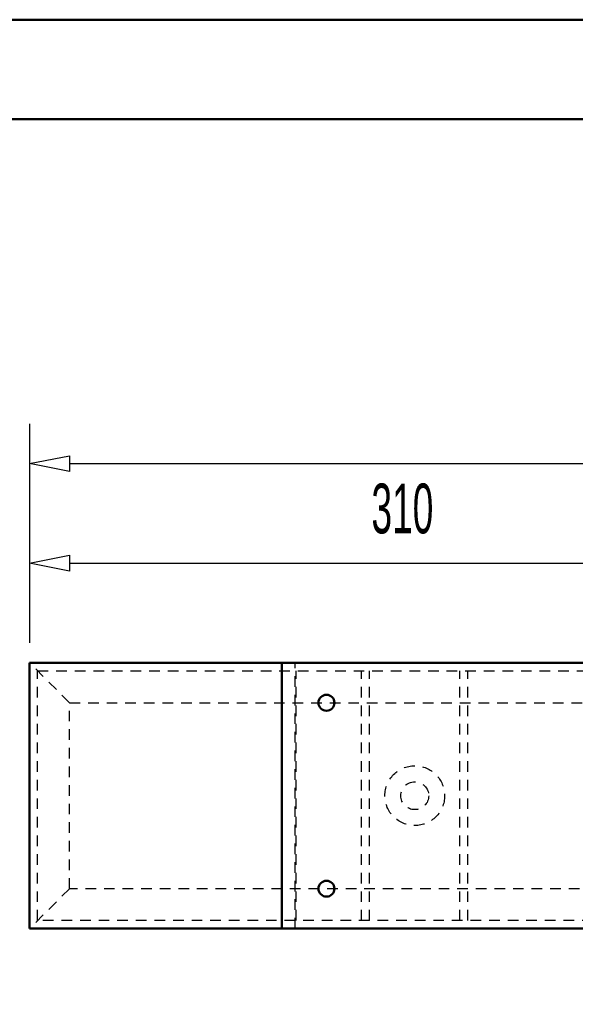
# Model space of a CAD drawing. Extents: x -13792 to -10732, y -2369 to -232.
# Tile 4 of 16: x -13241 to -13032, y -602 to -232. Entities that reach past the tile are written whole.
import ezdxf
from ezdxf.enums import TextEntityAlignment as Align

# ---------------------------------------------------------------- set-up
doc = ezdxf.new("R2010")
doc.units = 0
doc.header["$MEASUREMENT"] = 0
doc.linetypes.add('HIDDEN', pattern=[7, 4, -3])
for name, color, linetype in [('DIM49', 4, 'CONTINUOUS'), ('LE_HIDDEN', 7, 'CONTINUOUS'), ('TXT_DIM49', 2, 'CONTINUOUS')]:
    doc.layers.add(name, color=color, linetype=linetype)
doc.layers.add('LE_ALL', color=7, linetype='CONTINUOUS', lineweight=50)

# ---------------------------------------------------------------- blocks, each defined once
blk = doc.blocks.new('_D12', base_point=(-13237.19, -473.85))
at = {"layer": 'DIM49', "color": 1}
for p, q in [((-13237.19, -383.85), (-13237.19, -466.35)), ((-12637.19, -383.85), (-12637.19, -466.35)), ((-13237.19, -398.85), (-13222.19, -395.85)), ((-13222.19, -395.85), (-13222.19, -401.85)), ((-12652.19, -401.85), (-12652.19, -395.85)), ((-12652.19, -395.85), (-12637.19, -398.85)), ((-13222.19, -401.85), (-13237.19, -398.85)), ((-13222.19, -398.85), (-12652.19, -398.85)), ((-12637.19, -398.85), (-12652.19, -401.85))]:
    blk.add_line(p, q, dxfattribs=at)
at = {"layer": 'TXT_DIM49', "width": 0.596}
blk.add_text('600', height=18.75, rotation=0, dxfattribs=at).set_placement((-12952.95, -387.6), align=Align.CENTER)
blk = doc.blocks.new('_D15', base_point=(-13237.19, -473.85))
at = {"layer": 'DIM49', "color": 1}
for p, q in [((-13237.19, -421.35), (-13237.19, -466.35)), ((-12927.19, -421.35), (-12927.19, -491.86)), ((-13237.19, -436.35), (-13222.19, -433.35)), ((-13222.19, -433.35), (-13222.19, -439.35)), ((-12942.19, -439.35), (-12942.19, -433.35)), ((-12942.19, -433.35), (-12927.19, -436.35)), ((-13222.19, -439.35), (-13237.19, -436.35)), ((-13222.19, -436.35), (-12942.19, -436.35)), ((-12927.19, -436.35), (-12942.19, -439.35))]:
    blk.add_line(p, q, dxfattribs=at)
at = {"layer": 'TXT_DIM49', "width": 0.557}
blk.add_text('310', height=18.75, rotation=0, dxfattribs=at).set_placement((-13096.85, -425.1), align=Align.CENTER)

msp = doc.modelspace()

# ---------------------------------------------------------------- linework, layer by layer
at = {"layer": 'LE_ALL'}
for p, q in [((-13237.19, -573.85), (-13237.19, -473.85)), ((-12637.19, -473.85), (-13237.19, -473.85)), ((-13142.19, -473.85), (-13142.19, -573.85)), ((-13237.19, -573.85), (-12637.19, -573.85))]:
    msp.add_line(p, q, dxfattribs=at)
at = {"layer": 'LE_ALL', "color": 10}
for points in [[(-13792.44, -2369.23), (-10732.44, -2369.23), (-10732.44, -231.73), (-13792.44, -231.73), (-13792.44, -2369.23)], [(-13754.94, -2331.73), (-10769.94, -2331.73), (-10769.94, -269.23), (-13754.94, -269.23), (-13754.94, -2331.73)]]:
    msp.add_lwpolyline(points, dxfattribs=at)
at = {"layer": 'LE_ALL'}
for centre in [(-13125.44, -488.85), (-13125.44, -558.85)]:
    msp.add_circle(centre, 3, dxfattribs=at)
at = {"layer": 'LE_HIDDEN', "color": 1, "linetype": 'HIDDEN'}
for p, q in [((-13137.19, -573.85), (-13137.19, -473.85)), ((-13234.19, -570.85), (-13234.19, -476.85)), ((-13136.8, -570.85), (-13136.8, -476.85)), ((-13112.19, -570.85), (-13112.19, -476.85)), ((-13109.19, -570.85), (-13109.19, -476.85)), ((-13075.19, -570.85), (-13075.19, -476.85)), ((-13072.19, -570.85), (-13072.19, -476.85)), ((-13222.19, -558.85), (-13237.19, -573.85))]:
    msp.add_line(p, q, dxfattribs=at)
for points in [[(-13222.19, -488.85), (-12652.19, -488.85), (-12652.19, -558.85), (-13222.19, -558.85), (-13222.19, -488.85), (-13237.19, -473.85)], [(-13234.19, -476.85), (-12640.19, -476.85), (-12640.19, -570.85), (-13234.19, -570.85)]]:
    msp.add_lwpolyline(points, dxfattribs=at)
for radius in [11.25, 5.25]:
    msp.add_circle((-13092.19, -523.85), radius, dxfattribs=at)

# ---------------------------------------------------------------- block references
at = {"layer": 'DIM49'}
for name in ['_D12', '_D15']:
    msp.add_blockref(name, (-13237.19, -473.85), dxfattribs=at)

doc.saveas('drawing.dxf')
